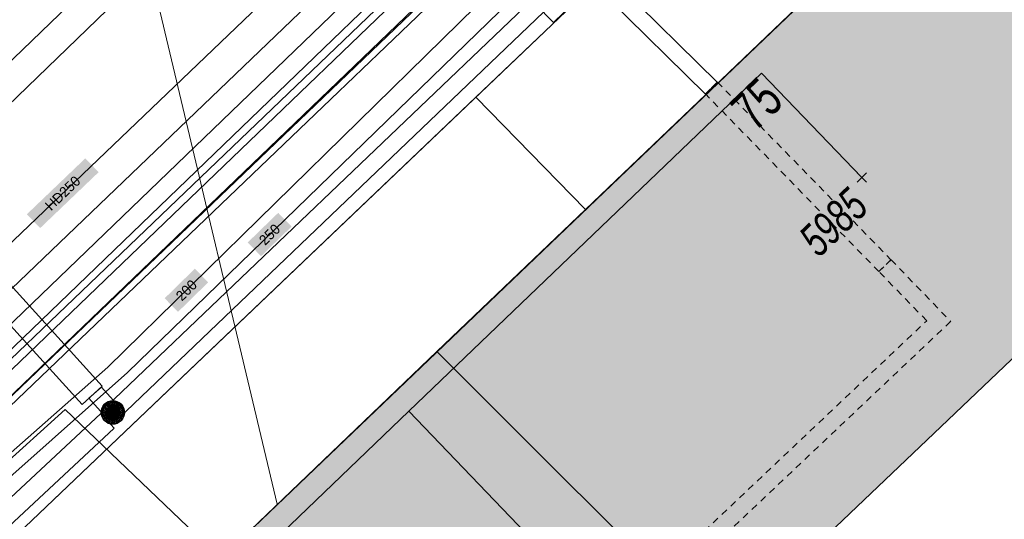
# Model space of a CAD drawing. Header units: metres. Extents: x 2695560 to 2696939, y 1260529 to 1262050.
# Tile 226 of 256: x 2695752 to 2695781, y 1261029 to 1261044. Entities that reach past the tile are written whole.
import ezdxf

# ---------------------------------------------------------------- set-up
doc = ezdxf.new("R2010")
doc.units = ezdxf.units.M
doc.linetypes.add('AUSGEZOGEN', pattern=[0])
doc.linetypes.add('VERDECKT2_S2', pattern=[0.36, 0.2, -0.16])
for name, color, linetype in [('XR$1$AV_Gebäudeflächen (BB)', 7, 'AUSGEZOGEN'), ('XR$1$AV_Haus-Nr.', 7, 'AUSGEZOGEN'), ('XR$1$AV_Linien (BB)', 7, 'AUSGEZOGEN'), ('XR$1$AV_Versicherung-Nr.', 7, 'AUSGEZOGEN'), ('XR$1$EW_LK_Bauwerk', 1, 'AUSGEZOGEN'), ('XR$1$Liegenschaftsgrenzen', 7, 'AUSGEZOGEN'), ('XR$1$PFEW', 255, 'AUSGEZOGEN'), ('XR$1$RP_Abstandslinie', 7, 'AUSGEZOGEN')]:
    doc.layers.add(name, color=color, linetype=linetype)
for name, color, linetype, lineweight in [('XR$2$ELE-Flaeche-oberirdisch', 1, 'AUSGEZOGEN', 18), ('XR$2$ELE-LinieAnker_Strebe', 1, 'AUSGEZOGEN', 18), ('XR$2$ELE-LinieFlaeche-genau', 1, 'AUSGEZOGEN', 18), ('XR$2$ELE-LinieFlaeche-ungenau', 1, 'VERDECKT2_S2', 18), ('XR$2$ELE-Punkt', 1, 'AUSGEZOGEN', 18), ('XR$2$GAS-Linie-genau', 12, 'AUSGEZOGEN', 18), ('XR$2$KOM-Linie-U-genau', 91, 'AUSGEZOGEN', 18), ('XR$2$KOM-LinieFlaeche-U-genau', 91, 'AUSGEZOGEN', 18), ('XR$2$KOM-Punkt-U', 91, 'AUSGEZOGEN', 18), ('XR$2$WAS-Linie-genau', 5, 'AUSGEZOGEN', 18), ('XR$2$WEI-Text', 59, 'AUSGEZOGEN', 18)]:
    doc.layers.add(name, color=color, linetype=linetype, lineweight=lineweight)
doc.styles.add('ARIAL', font='arial.ttf')
doc.styles.add('TXT', font='txt')

# ---------------------------------------------------------------- blocks, each defined once
blk = doc.blocks.new('COMPLEXOBJECT_637')
at = {"layer": 'XR$1$AV_Linien (BB)', "color": 7, "linetype": 'AUSGEZOGEN', "transparency": 33554687}
blk.add_lwpolyline([(5716.384, 10999.825), (5805.935, 11085.6), (5838.806, 11117.088)], dxfattribs=at)
blk = doc.blocks.new('BEWLP2574')
at = {"layer": 'XR$1$PFEW', "transparency": 33554687}
blk.add_hatch(color=7, dxfattribs=at).paths.add_polyline_path([(-0.5, 0), (-0.497, -0.051), (-0.489, -0.101), (-0.477, -0.15), (-0.459, -0.198), (-0.437, -0.243), (-0.41, -0.286), (-0.379, -0.326), (-0.344, -0.363), (-0.306, -0.396), (-0.264, -0.425), (-0.22, -0.449), (-0.173, -0.469), (-0.125, -0.485), (-0.075, -0.495), (-0.025, -0.5), (0.026, -0.5), (0.076, -0.495), (0.126, -0.485), (0.174, -0.469), (0.221, -0.449), (0.265, -0.425), (0.306, -0.396), (0.345, -0.363), (0.38, -0.326), (0.411, -0.286), (0.437, -0.243), (0.46, -0.198), (0.477, -0.15), (0.49, -0.101), (0.498, -0.051), (0.5, 0), (0.498, 0.05), (0.49, 0.1), (0.477, 0.149), (0.46, 0.197), (0.437, 0.242), (0.411, 0.285), (0.38, 0.325), (0.345, 0.362), (0.306, 0.395), (0.265, 0.424), (0.221, 0.448), (0.174, 0.468), (0.126, 0.484), (0.076, 0.494), (0.026, 0.499), (-0.025, 0.499), (-0.075, 0.494), (-0.125, 0.484), (-0.173, 0.468), (-0.22, 0.448), (-0.264, 0.424), (-0.306, 0.395), (-0.344, 0.362), (-0.379, 0.325), (-0.41, 0.285), (-0.437, 0.242), (-0.459, 0.197), (-0.477, 0.149), (-0.489, 0.1), (-0.497, 0.05)])
at = {"color": 1, "transparency": 33554687}
for start, end in [(90, 180), (0, 90), (180, 270), (270, 0)]:
    blk.add_arc((0, 0), 0.5, start, end, dxfattribs=at)
at = {"layer": 'XR$1$PFEW', "transparency": 33554687}
blk.add_circle((0, 0), 0.5, dxfattribs=at)
blk = doc.blocks.new('KOM-UNBEKANNT-U')
at = {"layer": 'XR$2$KOM-Punkt-U', "linetype": 'AUSGEZOGEN', "lineweight": 20, "transparency": 33554687}
for p, q in [((0, 0, 2500), (-141, 141, 2500)), ((-141, -141, 2500), (0, 0, 2500)), ((0, 0, 2500), (141, 141, 2500)), ((141, -141, 2500), (0, 0, 2500))]:
    blk.add_line(p, q, dxfattribs=at)
blk = doc.blocks.new('ELE-SCHACHT_RUND')
at = {"layer": 'XR$2$ELE-Punkt', "linetype": 'AUSGEZOGEN', "lineweight": 25, "transparency": 33554687}
for points in [[(-59, 294, 2500), (0, 0, 2500), (-115, 277, 2500)], [(-59, 294), (0, 0), (-115, 277)], [(-59, 294, 2500), (-59, 294), (-115, 277), (-115, 277, 2500)], [(0, 300, 2500), (0, 0, 2500), (-59, 294, 2500)], [(0, 300), (0, 0), (-59, 294)], [(0, 300, 2500), (0, 300), (-59, 294), (-59, 294, 2500)], [(59, 294, 2500), (0, 0, 2500), (0, 300, 2500)], [(59, 294), (0, 0), (0, 300)], [(59, 294, 2500), (59, 294), (0, 300), (0, 300, 2500)], [(115, 277, 2500), (0, 0, 2500), (59, 294, 2500)], [(115, 277), (0, 0), (59, 294)], [(115, 277, 2500), (115, 277), (59, 294), (59, 294, 2500)], [(-294, 59, 2500), (0, 0, 2500), (-300, 0, 2500)], [(-294, 59), (0, 0), (-300, 0)], [(-294, 59, 2500), (-294, 59), (-300, 0), (-300, 0, 2500)], [(-300, 0, 2500), (0, 0, 2500), (-294, -59, 2500)], [(-300, 0), (0, 0), (-294, -59)], [(-277, 115, 2500), (0, 0, 2500), (-294, 59, 2500)], [(-277, 115), (0, 0), (-294, 59)], [(-277, 115, 2500), (-277, 115), (-294, 59), (-294, 59, 2500)], [(-294, -59, 2500), (0, 0, 2500), (-277, -115, 2500)], [(-294, -59), (0, 0), (-277, -115)], [(-249, 167, 2500), (0, 0, 2500), (-277, 115, 2500)], [(-249, 167), (0, 0), (-277, 115)], [(-249, 167, 2500), (-249, 167), (-277, 115), (-277, 115, 2500)], [(-277, -115, 2500), (0, 0, 2500), (-249, -167, 2500)], [(-277, -115), (0, 0), (-249, -167)], [(-212, 212, 2500), (0, 0, 2500), (-249, 167, 2500)], [(-212, 212), (0, 0), (-249, 167)], [(-212, 212, 2500), (-212, 212), (-249, 167), (-249, 167, 2500)], [(-249, -167, 2500), (0, 0, 2500), (-212, -212, 2500)], [(-249, -167), (0, 0), (-212, -212)], [(-167, 249, 2500), (0, 0, 2500), (-212, 212, 2500)], [(-167, 249), (0, 0), (-212, 212)], [(-167, 249, 2500), (-167, 249), (-212, 212), (-212, 212, 2500)], [(-212, -212, 2500), (0, 0, 2500), (-167, -249, 2500)], [(-212, -212), (0, 0), (-167, -249)], [(-115, 277, 2500), (0, 0, 2500), (-167, 249, 2500)], [(-115, 277), (0, 0), (-167, 249)], [(-115, 277, 2500), (-115, 277), (-167, 249), (-167, 249, 2500)], [(-167, -249, 2500), (0, 0, 2500), (-115, -277, 2500)], [(-167, -249), (0, 0), (-115, -277)], [(-115, -277, 2500), (0, 0, 2500), (-59, -294, 2500)], [(-115, -277), (0, 0), (-59, -294)], [(-59, -294, 2500), (0, 0, 2500), (0, -300, 2500)], [(-59, -294), (0, 0), (0, -300)], [(167, 249, 2500), (0, 0, 2500), (115, 277, 2500)], [(167, 249), (0, 0), (115, 277)], [(212, 212, 2500), (0, 0, 2500), (167, 249, 2500)], [(212, 212), (0, 0), (167, 249)], [(249, 167, 2500), (0, 0, 2500), (212, 212, 2500)], [(249, 167), (0, 0), (212, 212)], [(277, 115, 2500), (0, 0, 2500), (249, 167, 2500)], [(277, 115), (0, 0), (249, 167)], [(294, 59, 2500), (0, 0, 2500), (277, 115, 2500)], [(294, 59), (0, 0), (277, 115)], [(300, 0, 2500), (0, 0, 2500), (294, 59, 2500)], [(300, 0), (0, 0), (294, 59)], [(0, -300, 2500), (0, 0, 2500), (59, -294, 2500)], [(59, -294, 2500), (0, 0, 2500), (115, -277, 2500)], [(115, -277, 2500), (0, 0, 2500), (167, -249, 2500)], [(167, -249, 2500), (0, 0, 2500), (212, -212, 2500)], [(212, -212, 2500), (0, 0, 2500), (249, -167, 2500)], [(249, -167, 2500), (0, 0, 2500), (277, -115, 2500)], [(277, -115, 2500), (0, 0, 2500), (294, -59, 2500)], [(294, -59, 2500), (0, 0, 2500), (300, 0, 2500)], [(0, -300), (0, 0), (59, -294)], [(59, -294), (0, 0), (115, -277)], [(115, -277), (0, 0), (167, -249)], [(167, -249), (0, 0), (212, -212)], [(212, -212), (0, 0), (249, -167)], [(249, -167), (0, 0), (277, -115)], [(277, -115), (0, 0), (294, -59)], [(294, -59), (0, 0), (300, 0)], [(167, 249, 2500), (167, 249), (115, 277), (115, 277, 2500)], [(212, 212, 2500), (212, 212), (167, 249), (167, 249, 2500)], [(249, 167, 2500), (249, 167), (212, 212), (212, 212, 2500)], [(277, 115, 2500), (277, 115), (249, 167), (249, 167, 2500)], [(294, 59, 2500), (294, 59), (277, 115), (277, 115, 2500)], [(300, 0, 2500), (300, 0), (294, 59), (294, 59, 2500)], [(-300, 0, 2500), (-300, 0), (-294, -59), (-294, -59, 2500)], [(-294, -59, 2500), (-294, -59), (-277, -115), (-277, -115, 2500)], [(-277, -115, 2500), (-277, -115), (-249, -167), (-249, -167, 2500)], [(-249, -167, 2500), (-249, -167), (-212, -212), (-212, -212, 2500)], [(-212, -212, 2500), (-212, -212), (-167, -249), (-167, -249, 2500)], [(-167, -249, 2500), (-167, -249), (-115, -277), (-115, -277, 2500)], [(-115, -277, 2500), (-115, -277), (-59, -294), (-59, -294, 2500)], [(59, -294, 2500), (59, -294), (115, -277), (115, -277, 2500)], [(115, -277, 2500), (115, -277), (167, -249), (167, -249, 2500)], [(167, -249, 2500), (167, -249), (212, -212), (212, -212, 2500)], [(212, -212, 2500), (212, -212), (249, -167), (249, -167, 2500)], [(249, -167, 2500), (249, -167), (277, -115), (277, -115, 2500)], [(277, -115, 2500), (277, -115), (294, -59), (294, -59, 2500)], [(294, -59, 2500), (294, -59), (300, 0), (300, 0, 2500)], [(-59, -294, 2500), (-59, -294), (0, -300), (0, -300, 2500)], [(0, -300, 2500), (0, -300), (59, -294), (59, -294, 2500)]]:
    blk.add_3dface(points, dxfattribs=at)

msp = doc.modelspace()

# ---------------------------------------------------------------- hatches: boundary and pattern name
at = {"transparency": 33554687}
for points in [[(2695752.297, 1261038.318), (2695752.692, 1261037.907), (2695754.427, 1261039.568), (2695754.032, 1261039.979)], [(2695758.852, 1261037.48), (2695759.249, 1261037.072), (2695760.154, 1261037.952), (2695759.757, 1261038.36)], [(2695756.387, 1261035.823), (2695756.784, 1261035.419), (2695757.679, 1261036.297), (2695757.282, 1261036.701)]]:
    msp.add_hatch(color=7, dxfattribs=at).paths.add_polyline_path(points)
at = {"layer": 'XR$1$AV_Gebäudeflächen (BB)', "true_color": 0xd2d2d2, "transparency": 33554687}
for points in [[(2695764.469, 1261034.239), (2695772.92, 1261025.803), (2695773.057, 1261025.934), (2695773.6, 1261026.452), (2695789.232, 1261041.354), (2695780.952, 1261050.012), (2695768.876, 1261038.456)], [(2695766.045, 1261018.303), (2695772.385, 1261012.128), (2695772.607, 1261011.912), (2695780.518, 1261020.048), (2695776.391, 1261024.054), (2695775.707, 1261023.366), (2695773.057, 1261025.934), (2695772.92, 1261025.803), (2695764.469, 1261034.239), (2695757.02, 1261027.094), (2695760.315, 1261023.884)]]:
    msp.add_hatch(color=254, dxfattribs=at).paths.add_polyline_path(points)

# ---------------------------------------------------------------- linework, layer by layer
at = {"layer": 'XR$1$AV_Linien (BB)', "color": 7, "linetype": 'AUSGEZOGEN', "transparency": 33554687}
for p, q in [((2695752.24, 1261029.03), (2695765.62, 1261041.791)), ((2695768.876, 1261038.456), (2695765.62, 1261041.791)), ((2695764.469, 1261034.239), (2695768.876, 1261038.456))]:
    msp.add_line(p, q, dxfattribs=at)
for points in [[(2695790.068, 1261065.122), (2695777.75, 1261053.36), (2695765.62, 1261041.791)], [(2695768.876, 1261038.456), (2695780.952, 1261050.012), (2695789.232, 1261041.354), (2695773.6, 1261026.452), (2695773.057, 1261025.934)], [(2695760.315, 1261023.884), (2695757.02, 1261027.094), (2695764.469, 1261034.239)], [(2695764.469, 1261034.239), (2695772.92, 1261025.803), (2695773.057, 1261025.934)]]:
    msp.add_lwpolyline(points, dxfattribs=at)
at = {"layer": 'XR$1$Liegenschaftsgrenzen', "color": 7, "linetype": 'AUSGEZOGEN', "transparency": 33554687}
msp.add_line((2695777.75, 1261053.36), (2695752.24, 1261029.03), dxfattribs=at)
at = {"layer": 'XR$1$RP_Abstandslinie', "color": 7, "linetype": 'AUSGEZOGEN', "transparency": 33554687}
msp.add_lwpolyline([(2695804.21, 1261072.25), (2695799.26, 1261067.52), (2695757, 1261027.08)], dxfattribs=at)
at = {"layer": 'XR$2$ELE-Flaeche-oberirdisch', "transparency": 33554687}
for points in [[(2695722.34, 1261014.616), (2695722.974, 1261013.952), (2695740.51, 1261030.698), (2695765.876, 1261055.225), (2695796.333, 1261084.211), (2695795.759, 1261084.828), (2695765.28, 1261055.852), (2695739.874, 1261031.361), (2695722.34, 1261014.616)], [(2695766.854, 1261045.122), (2695767.928, 1261044.014), (2695770.585, 1261046.588), (2695769.512, 1261047.697), (2695766.854, 1261045.122)], [(2695747.745, 1261040.702), (2695747.158, 1261040.134), (2695753.934, 1261032.666), (2695754.536, 1261033.213), (2695747.745, 1261040.702)], [(2695754.491, 1261032.398), (2695751.058, 1261029.202), (2695751.458, 1261028.772), (2695754.891, 1261031.969), (2695754.491, 1261032.398)]]:
    msp.add_lwpolyline(points, close=True, dxfattribs=at)
at = {"layer": 'XR$2$ELE-LinieAnker_Strebe', "transparency": 33554687}
msp.add_line((2695756.117, 1261044.903), (2695759.729, 1261029.705), dxfattribs=at)
at = {"layer": 'XR$2$ELE-LinieFlaeche-genau', "linetype": 'AUSGEZOGEN', "transparency": 33554687}
for points in [[(2695772.441, 1261041.888), (2695769.541, 1261044.743), (2695769.891, 1261045.099), (2695772.791, 1261042.244), (2695772.441, 1261041.888)], [(2695754.675, 1261032.615), (2695767.286, 1261044.679), (2695767.632, 1261044.317), (2695755.021, 1261032.253), (2695754.675, 1261032.615)], [(2695754.512, 1261033.187), (2695755.035, 1261032.6), (2695754.661, 1261032.268), (2695754.138, 1261032.855), (2695754.512, 1261033.187)]]:
    msp.add_lwpolyline(points, close=True, dxfattribs=at)
at = {"layer": 'XR$2$ELE-LinieFlaeche-ungenau', "linetype": 'VERDECKT2_S2', "transparency": 33554687}
for points in [[(2695777.588, 1261036.617), (2695772.437, 1261041.891), (2695772.795, 1261042.241), (2695777.946, 1261036.967), (2695777.588, 1261036.617)], [(2695769.266, 1261025.936), (2695779.007, 1261035.153), (2695777.587, 1261036.618), (2695777.947, 1261036.966), (2695779.719, 1261035.137), (2695779.716, 1261035.135), (2695769.61, 1261025.572), (2695769.266, 1261025.936)]]:
    msp.add_lwpolyline(points, close=True, dxfattribs=at)
at = {"layer": 'XR$2$GAS-Linie-genau', "linetype": 'AUSGEZOGEN', "transparency": 33554687}
msp.add_line((2695730.074, 1261016.646), (2695769.152, 1261054.06), dxfattribs=at)
msp.add_lwpolyline([(2695748.65, 1261027.728), (2695755.284, 1261033.617), (2695774.02, 1261051.821)], dxfattribs=at)
at = {"layer": 'XR$2$KOM-Linie-U-genau', "linetype": 'AUSGEZOGEN', "transparency": 33554687}
for p, q in [((2695763.639, 1261032.473), (2695768.871, 1261037.491)), ((2695745.464, 1261025.348), (2695753.438, 1261032.518)), ((2695753.438, 1261032.518), (2695758.066, 1261028.098)), ((2695758.551, 1261027.593), (2695763.639, 1261032.473)), ((2695763.639, 1261032.473), (2695769.384, 1261026.483))]:
    msp.add_line(p, q, dxfattribs=at)
for points in [[(2695743.052, 1261027.688), (2695806.653, 1261088.67), (2695843.597, 1261124.029)], [(2695768.871, 1261037.491), (2695774.103, 1261042.51), (2695777.08, 1261039.407)]]:
    msp.add_lwpolyline(points, dxfattribs=at)
at = {"layer": 'XR$2$KOM-LinieFlaeche-U-genau', "linetype": 'AUSGEZOGEN', "transparency": 33554687}
for points in [[(2695726.428, 1261010.573), (2695728.026, 1261011.213), (2695807.363, 1261087.265), (2695808.018, 1261087.864), (2695808.558, 1261087.274), (2695807.909, 1261086.681), (2695728.468, 1261010.527), (2695726.724, 1261009.831), (2695726.428, 1261010.573)], [(2695726.477, 1261010.458), (2695728.44, 1261011.219), (2695774.999, 1261055.974), (2695775.381, 1261055.578), (2695728.742, 1261010.745), (2695726.675, 1261009.946), (2695726.477, 1261010.458)]]:
    msp.add_lwpolyline(points, close=True, dxfattribs=at)
for points in [[(2695727.739, 1261011.862), (2695769.371, 1261051.986)], [(2695769.753, 1261051.59), (2695728.131, 1261011.476)]]:
    msp.add_lwpolyline(points, dxfattribs=at)
at = {"layer": 'XR$2$WAS-Linie-genau', "linetype": 'AUSGEZOGEN', "transparency": 33554687}
msp.add_lwpolyline([(2695748.699, 1261028.479), (2695754.703, 1261033.774), (2695772.087, 1261050.831)], dxfattribs=at)

# ---------------------------------------------------------------- block references
at = {"layer": 'XR$1$AV_Linien (BB)', "color": 7, "linetype": 'AUSGEZOGEN', "lineweight": -3, "transparency": 33554687}
msp.add_blockref('COMPLEXOBJECT_637', (2690000.97, 1249999.81), dxfattribs=at)
at = {"layer": 'XR$1$EW_LK_Bauwerk', "color": 1, "linetype": 'AUSGEZOGEN', "lineweight": -3, "transparency": 33554687, "xscale": 0.6874999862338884, "yscale": 0.6874999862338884}
msp.add_blockref('BEWLP2574', (2695754.848, 1261032.434), dxfattribs=at)
at = {"layer": 'XR$2$ELE-Punkt', "color": 1, "linetype": 'AUSGEZOGEN', "lineweight": 18, "transparency": 33554687, "xscale": 0.001, "yscale": 0.001, "zscale": 0.001, "rotation": 270}
msp.add_blockref('ELE-SCHACHT_RUND', (2695754.848, 1261032.434), dxfattribs=at)
at = {"layer": 'XR$2$KOM-Punkt-U', "color": 91, "linetype": 'AUSGEZOGEN', "lineweight": 18, "transparency": 33554687, "xscale": 0.001, "yscale": 0.001, "zscale": 0.001}
msp.add_blockref('KOM-UNBEKANNT-U', (2695777.08, 1261039.407), dxfattribs=at)

# ---------------------------------------------------------------- texts
at = {"layer": 'XR$1$AV_Haus-Nr.', "color": 7, "transparency": 33554687, "insert": (2695773.555, 1261042.018), "char_height": 1.1621, "width": 1.68109, "attachment_point": 2, "rotation": 43.7391, "style": 'ARIAL'}
msp.add_mtext('\\W0.70;75', dxfattribs=at)
at = {"layer": 'XR$1$AV_Versicherung-Nr.', "color": 7, "transparency": 33554687, "insert": (2695776.236, 1261038.079), "char_height": 0.96842, "width": 2.46457, "attachment_point": 5, "rotation": 43.6302, "style": 'ARIAL'}
msp.add_mtext('\\A1;{\\fArial|i1|b0;\\H0.968418;\\W0.700000;\\C7;5985}\\P', dxfattribs=at)
at = {"layer": 'XR$2$WEI-Text', "transparency": 33554687, "char_height": 0.3, "attachment_point": 5, "style": 'TXT'}
for s, insert, width, rotation in [('\\W1.00;HD250', (2695753.363, 1261038.943), 1.48333, 43.8), ('\\W1.00;250', (2695759.503, 1261037.716), 0.9119, 44.2), ('\\W1.00;200', (2695757.033, 1261036.06), 0.9119, 44.5)]:
    msp.add_mtext(s, dxfattribs=dict(at, insert=insert, width=width, rotation=rotation))

doc.saveas('drawing.dxf')
